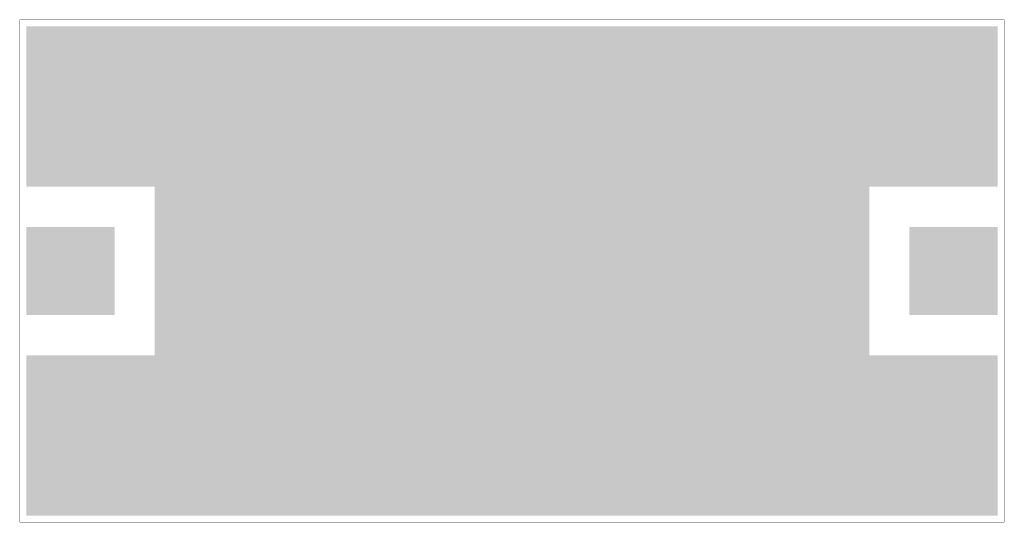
# Model space of a CAD drawing. Header units: millimetres. Extents: x 0 to 0.307, y 0 to 0.157.
import ezdxf

# ---------------------------------------------------------------- set-up
doc = ezdxf.new("R2010")
doc.units = ezdxf.units.MM
doc.layers.get('0').update_dxf_attribs({"linetype": 'CONTINUOUS', "lineweight": 0})
for name, color, linetype, lineweight in [('DEVICE_BOT', 170, 'CONTINUOUS', 0), ('DEVICE_PAD_MASTER', 10, 'CONTINUOUS', 0), ('DEVICE_PROFILE', 31, 'CONTINUOUS', 0)]:
    doc.layers.add(name, color=color, linetype=linetype, lineweight=lineweight)

# ---------------------------------------------------------------- blocks, each defined once
blk = doc.blocks.new('CUSTOM_1')
blk.add_solid([(-0.02675, -0.01475), (-0.02675, 0.01475), (0.02675, -0.01475), (0.02675, 0.01475)])
blk = doc.blocks.new('CUSTOM_2')
blk.add_solid([(-0.01475, -0.01475), (-0.01475, 0.01475), (0.01475, -0.01475), (0.01475, 0.01475)])

msp = doc.modelspace()

# ---------------------------------------------------------------- linework, layer by layer
at = {"layer": 'DEVICE_BOT'}
for points in [[(0.002, 0.1045), (0.002, 0.1545), (0.3045, 0.1045), (0.3045, 0.1545)], [(0.042, 0.052), (0.042, 0.1045), (0.2645, 0.052), (0.2645, 0.1045)], [(0.002, 0.0645), (0.002, 0.092), (0.0295, 0.0645), (0.0295, 0.092)], [(0.277, 0.0645), (0.277, 0.092), (0.3045, 0.0645), (0.3045, 0.092)], [(0.002, 0.002), (0.002, 0.052), (0.3045, 0.002), (0.3045, 0.052)]]:
    msp.add_solid(points, dxfattribs=at)
at = {"layer": 'DEVICE_PAD_MASTER'}
for points in [[(0.002, 0.0645), (0.002, 0.092), (0.0295, 0.0645), (0.0295, 0.092)], [(0.277, 0.0645), (0.277, 0.092), (0.3045, 0.0645), (0.3045, 0.092)]]:
    msp.add_solid(points, dxfattribs=at)
at = {"layer": 'DEVICE_PROFILE', "lineweight": 50, "const_width": 0.0001}
msp.add_lwpolyline([(0.3065, 0), (0.3065, 0.1565), (0, 0.1565), (0, 0), (0.3065, 0)], dxfattribs=at)

# ---------------------------------------------------------------- block references
at = {"layer": 'DEVICE_PAD_MASTER'}
for name, p in [('CUSTOM_1', (0.02875, 0.12575)), ('CUSTOM_2', (0.08575, 0.12575)), ('CUSTOM_2', (0.13075, 0.12575)), ('CUSTOM_2', (0.17575, 0.12575)), ('CUSTOM_2', (0.22075, 0.12575)), ('CUSTOM_1', (0.27775, 0.12575)), ('CUSTOM_2', (0.06325, 0.07825)), ('CUSTOM_2', (0.10825, 0.07825)), ('CUSTOM_2', (0.15325, 0.07825)), ('CUSTOM_2', (0.19825, 0.07825)), ('CUSTOM_2', (0.24325, 0.07825)), ('CUSTOM_1', (0.02875, 0.03075)), ('CUSTOM_2', (0.08575, 0.03075)), ('CUSTOM_2', (0.13075, 0.03075)), ('CUSTOM_2', (0.17575, 0.03075)), ('CUSTOM_2', (0.22075, 0.03075)), ('CUSTOM_1', (0.27775, 0.03075))]:
    msp.add_blockref(name, p, dxfattribs=at)

doc.saveas('drawing.dxf')
